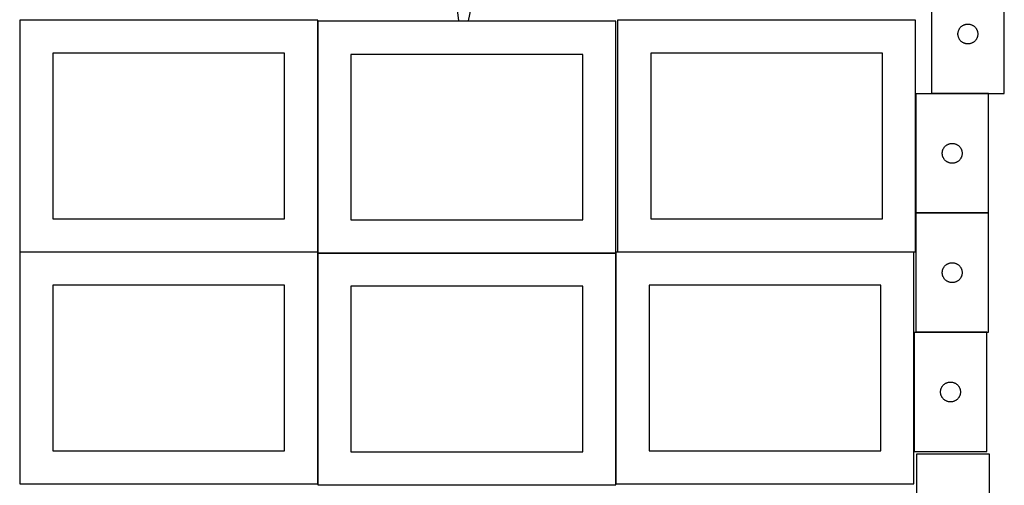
# Model space of a CAD drawing. Header units: millimetres. Extents: x 7 to 1493, y 7 to 2993.
# Tile 4 of 13: x 7 to 1493, y 1410 to 2114. Entities that reach past the tile are written whole.
import ezdxf

# ---------------------------------------------------------------- set-up
doc = ezdxf.new("R2010")
doc.units = ezdxf.units.MM
doc.layers.add('COMMON', color=5, linetype='CONTINUOUS', true_color=0x0000ff)
doc.layers.add('CUT', color=7, linetype='CONTINUOUS', true_color=0x000000)

msp = doc.modelspace()

# ---------------------------------------------------------------- linework, layer by layer
at = {"layer": 'COMMON'}
for p, q in [((1359.674234, 2001.772524), (1359.674234, 1821.772524)), ((1469.774235, 2001.872525), (1383.482687, 2001.872525)), ((1359.674234, 1821.572523), (1359.674234, 1762.823825)), ((1469.774235, 1821.672524), (1359.774235, 1821.672524)), ((456.524735, 1762.723825), (6.619778, 1762.723825)), ((456.719779, 1412.623824), (456.719779, 1761.038253)), ((906.819779, 1761.138254), (456.819779, 1761.138254)), ((906.91978, 1412.623824), (906.91978, 1761.038253)), ((1357.01978, 1762.723825), (909.574234, 1762.723825)), ((1357.11978, 1641.372522), (1357.11978, 1461.372522)), ((1467.219781, 1641.472523), (1359.774235, 1641.472523))]:
    msp.add_line(p, q, dxfattribs=at)
at = {"layer": 'CUT'}
for p, q in [((1383.482687, 2181.972525), (1383.482687, 2001.972525)), ((1493.482687, 2001.972525), (1493.482687, 2181.972525)), ((665.144151, 2143.773778), (669.147339, 2112.262681)), ((684.52329, 2111.705317), (690.79747, 2142.843869)), ((456.524735, 2112.823825), (6.524735, 2112.823825)), ((6.524735, 2112.823825), (6.524735, 1762.823825)), ((456.524735, 1762.823825), (456.524735, 2112.823825)), ((669.147339, 2112.262681), (684.52329, 2111.705317)), ((1359.574234, 2112.823825), (909.574234, 2112.823825)), ((909.574234, 2112.823825), (909.574234, 1762.823825)), ((1359.574234, 1762.823825), (1359.574234, 2112.823825)), ((906.819779, 2111.238254), (456.819779, 2111.238254)), ((456.819779, 2111.238254), (456.819779, 1761.238254)), ((906.819779, 1761.238254), (906.819779, 2111.238254)), ((1424.080439, 2096.164809), (1424.315348, 2096.900661)), ((1424.315348, 2096.900661), (1424.587827, 2097.623443)), ((1424.587827, 2097.623443), (1424.897153, 2098.331241)), ((1424.897153, 2098.331241), (1425.242505, 2099.022176)), ((1425.242505, 2099.022176), (1425.622967, 2099.694417)), ((1425.622967, 2099.694417), (1426.037531, 2100.346181)), ((1426.037531, 2100.346181), (1426.485098, 2100.975739)), ((1426.485098, 2100.975739), (1426.96448, 2101.581423)), ((1426.96448, 2101.581423), (1427.474406, 2102.161625)), ((1427.474406, 2102.161625), (1428.013524, 2102.714808)), ((1428.013524, 2102.714808), (1428.580405, 2103.239504)), ((1428.580405, 2103.239504), (1429.173544, 2103.734322)), ((1429.173544, 2103.734322), (1429.79137, 2104.19795)), ((1429.79137, 2104.19795), (1430.432244, 2104.629158)), ((1430.432244, 2104.629158), (1431.094466, 2105.026804)), ((1431.094466, 2105.026804), (1431.77628, 2105.389831)), ((1431.77628, 2105.389831), (1432.475878, 2105.717279)), ((1432.475878, 2105.717279), (1433.191405, 2106.008277)), ((1433.191405, 2106.008277), (1433.920964, 2106.262056)), ((1433.920964, 2106.262056), (1434.66262, 2106.477941)), ((1434.66262, 2106.477941), (1435.414406, 2106.65536)), ((1435.414406, 2106.65536), (1436.174328, 2106.793843)), ((1436.174328, 2106.793843), (1436.940372, 2106.893023)), ((1436.940372, 2106.893023), (1437.710505, 2106.952636)), ((1437.710505, 2106.952636), (1438.482687, 2106.972525)), ((1438.482687, 2106.972525), (1439.254868, 2106.952636)), ((1439.254868, 2106.952636), (1440.025002, 2106.893023)), ((1440.025002, 2106.893023), (1440.791045, 2106.793843)), ((1440.791045, 2106.793843), (1441.550968, 2106.65536)), ((1441.550968, 2106.65536), (1442.302753, 2106.477941)), ((1442.302753, 2106.477941), (1443.044409, 2106.262056)), ((1443.044409, 2106.262056), (1443.773968, 2106.008277)), ((1443.773968, 2106.008277), (1444.489495, 2105.717279)), ((1444.489495, 2105.717279), (1445.189094, 2105.389831)), ((1445.189094, 2105.389831), (1445.870908, 2105.026804)), ((1445.870908, 2105.026804), (1446.53313, 2104.629158)), ((1446.53313, 2104.629158), (1447.174003, 2104.19795)), ((1447.174003, 2104.19795), (1447.791829, 2103.734322)), ((1447.791829, 2103.734322), (1448.384968, 2103.239504)), ((1448.384968, 2103.239504), (1448.951849, 2102.714808)), ((1448.951849, 2102.714808), (1449.490967, 2102.161625)), ((1449.490967, 2102.161625), (1450.000893, 2101.581423)), ((1450.000893, 2101.581423), (1450.480275, 2100.975739)), ((1450.480275, 2100.975739), (1450.927842, 2100.346181)), ((1450.927842, 2100.346181), (1451.342406, 2099.694417)), ((1451.342406, 2099.694417), (1451.722869, 2099.022176)), ((1451.722869, 2099.022176), (1452.068221, 2098.331241)), ((1452.068221, 2098.331241), (1452.377546, 2097.623443)), ((1452.377546, 2097.623443), (1452.650025, 2096.900661)), ((1452.650025, 2096.900661), (1452.884935, 2096.164809)), ((1423.48766, 2092.358744), (1423.527424, 2093.130157)), ((1423.48766, 2091.586306), (1423.48766, 2092.358744)), ((1423.527424, 2090.814893), (1423.48766, 2091.586306)), ((1423.527424, 2093.130157), (1423.606847, 2093.8985)), ((1423.606847, 2090.04655), (1423.527424, 2090.814893)), ((1423.606847, 2093.8985), (1423.725717, 2094.661736)), ((1423.725717, 2089.283314), (1423.606847, 2090.04655)), ((1423.725717, 2094.661736), (1423.883721, 2095.417841)), ((1423.883721, 2088.527209), (1423.725717, 2089.283314)), ((1423.883721, 2095.417841), (1424.080439, 2096.164809)), ((1424.080439, 2087.78024), (1423.883721, 2088.527209)), ((1424.315348, 2087.044389), (1424.080439, 2087.78024)), ((1424.587827, 2086.321607), (1424.315348, 2087.044389)), ((1424.897153, 2085.613809), (1424.587827, 2086.321607)), ((1425.242505, 2084.922874), (1424.897153, 2085.613809)), ((1425.622967, 2084.250633), (1425.242505, 2084.922874)), ((1426.037531, 2083.598869), (1425.622967, 2084.250633)), ((1426.485098, 2082.969311), (1426.037531, 2083.598869)), ((1426.96448, 2082.363627), (1426.485098, 2082.969311)), ((1427.474406, 2081.783425), (1426.96448, 2082.363627)), ((1428.013524, 2081.230242), (1427.474406, 2081.783425)), ((1449.490967, 2081.783425), (1448.951849, 2081.230242)), ((1450.000893, 2082.363627), (1449.490967, 2081.783425)), ((1450.480275, 2082.969311), (1450.000893, 2082.363627)), ((1450.927842, 2083.598869), (1450.480275, 2082.969311)), ((1451.342406, 2084.250633), (1450.927842, 2083.598869)), ((1451.722869, 2084.922874), (1451.342406, 2084.250633)), ((1452.068221, 2085.613809), (1451.722869, 2084.922874)), ((1452.377546, 2086.321607), (1452.068221, 2085.613809)), ((1452.650025, 2087.044389), (1452.377546, 2086.321607)), ((1452.884935, 2087.78024), (1452.650025, 2087.044389)), ((1452.884935, 2096.164809), (1453.081652, 2095.417841)), ((1453.081652, 2088.527209), (1452.884935, 2087.78024)), ((1453.081652, 2095.417841), (1453.239656, 2094.661736)), ((1453.239656, 2089.283314), (1453.081652, 2088.527209)), ((1453.239656, 2094.661736), (1453.358527, 2093.8985)), ((1453.358527, 2090.04655), (1453.239656, 2089.283314)), ((1453.358527, 2093.8985), (1453.43795, 2093.130157)), ((1453.43795, 2090.814893), (1453.358527, 2090.04655)), ((1453.43795, 2093.130157), (1453.477714, 2092.358744)), ((1453.477714, 2091.586306), (1453.43795, 2090.814893)), ((1453.477714, 2092.358744), (1453.477714, 2091.586306)), ((1428.580405, 2080.705546), (1428.013524, 2081.230242)), ((1429.173544, 2080.210728), (1428.580405, 2080.705546)), ((1429.79137, 2079.7471), (1429.173544, 2080.210728)), ((1430.432244, 2079.315892), (1429.79137, 2079.7471)), ((1431.094466, 2078.918246), (1430.432244, 2079.315892)), ((1431.77628, 2078.555219), (1431.094466, 2078.918246)), ((1432.475878, 2078.227771), (1431.77628, 2078.555219)), ((1433.191405, 2077.936773), (1432.475878, 2078.227771)), ((1433.920964, 2077.682994), (1433.191405, 2077.936773)), ((1434.66262, 2077.467109), (1433.920964, 2077.682994)), ((1435.414406, 2077.28969), (1434.66262, 2077.467109)), ((1436.174328, 2077.151207), (1435.414406, 2077.28969)), ((1436.940372, 2077.052027), (1436.174328, 2077.151207)), ((1437.710505, 2076.992414), (1436.940372, 2077.052027)), ((1438.482687, 2076.972525), (1437.710505, 2076.992414)), ((1439.254868, 2076.992414), (1438.482687, 2076.972525)), ((1440.025002, 2077.052027), (1439.254868, 2076.992414)), ((1440.791045, 2077.151207), (1440.025002, 2077.052027)), ((1441.550968, 2077.28969), (1440.791045, 2077.151207)), ((1442.302753, 2077.467109), (1441.550968, 2077.28969)), ((1443.044409, 2077.682994), (1442.302753, 2077.467109)), ((1443.773968, 2077.936773), (1443.044409, 2077.682994)), ((1444.489495, 2078.227771), (1443.773968, 2077.936773)), ((1445.189094, 2078.555219), (1444.489495, 2078.227771)), ((1445.870908, 2078.918246), (1445.189094, 2078.555219)), ((1446.53313, 2079.315892), (1445.870908, 2078.918246)), ((1447.174003, 2079.7471), (1446.53313, 2079.315892)), ((1447.791829, 2080.210728), (1447.174003, 2079.7471)), ((1448.384968, 2080.705546), (1447.791829, 2080.210728)), ((1448.951849, 2081.230242), (1448.384968, 2080.705546)), ((406.524735, 2062.823825), (56.524735, 2062.823825)), ((56.524735, 2062.823825), (56.524735, 1812.823825)), ((406.524735, 1812.823825), (406.524735, 2062.823825)), ((856.819779, 2061.238254), (506.819779, 2061.238254)), ((506.819779, 2061.238254), (506.819779, 1811.238254)), ((856.819779, 1811.238254), (856.819779, 2061.238254)), ((1309.574234, 2062.823825), (959.574234, 2062.823825)), ((959.574234, 2062.823825), (959.574234, 1812.823825)), ((1309.574234, 1812.823825), (1309.574234, 2062.823825)), ((1469.774235, 2001.772524), (1359.774235, 2001.772524)), ((1359.774235, 2001.772524), (1359.774235, 1821.772524)), ((1383.482687, 2001.972525), (1493.482687, 2001.972525)), ((1469.774235, 1821.772524), (1469.774235, 2001.772524)), ((1401.188701, 1918.13124), (1401.534053, 1918.822175)), ((1401.534053, 1918.822175), (1401.914516, 1919.494416)), ((1401.914516, 1919.494416), (1402.32908, 1920.14618)), ((1402.32908, 1920.14618), (1402.776646, 1920.775738)), ((1402.776646, 1920.775738), (1403.256028, 1921.381422)), ((1403.256028, 1921.381422), (1403.765955, 1921.961624)), ((1403.765955, 1921.961624), (1404.305073, 1922.514807)), ((1404.305073, 1922.514807), (1404.871953, 1923.039503)), ((1404.871953, 1923.039503), (1405.465093, 1923.534321)), ((1405.465093, 1923.534321), (1406.082919, 1923.997949)), ((1406.082919, 1923.997949), (1406.723792, 1924.429157)), ((1406.723792, 1924.429157), (1407.386014, 1924.826803)), ((1407.386014, 1924.826803), (1408.067828, 1925.18983)), ((1408.067828, 1925.18983), (1408.767427, 1925.517278)), ((1408.767427, 1925.517278), (1409.482954, 1925.808276)), ((1409.482954, 1925.808276), (1410.212513, 1926.062055)), ((1410.212513, 1926.062055), (1410.954168, 1926.27794)), ((1410.954168, 1926.27794), (1411.705954, 1926.455359)), ((1411.705954, 1926.455359), (1412.465876, 1926.593842)), ((1412.465876, 1926.593842), (1413.23192, 1926.693022)), ((1413.23192, 1926.693022), (1414.002054, 1926.752635)), ((1414.002054, 1926.752635), (1414.774235, 1926.772524)), ((1414.774235, 1926.772524), (1415.546416, 1926.752635)), ((1415.546416, 1926.752635), (1416.31655, 1926.693022)), ((1416.31655, 1926.693022), (1417.082594, 1926.593842)), ((1417.082594, 1926.593842), (1417.842516, 1926.455359)), ((1417.842516, 1926.455359), (1418.594302, 1926.27794)), ((1418.594302, 1926.27794), (1419.335958, 1926.062055)), ((1419.335958, 1926.062055), (1420.065516, 1925.808276)), ((1420.065516, 1925.808276), (1420.781044, 1925.517278)), ((1420.781044, 1925.517278), (1421.480642, 1925.18983)), ((1421.480642, 1925.18983), (1422.162456, 1924.826803)), ((1422.162456, 1924.826803), (1422.824678, 1924.429157)), ((1422.824678, 1924.429157), (1423.465552, 1923.997949)), ((1423.465552, 1923.997949), (1424.083377, 1923.534321)), ((1424.083377, 1923.534321), (1424.676517, 1923.039503)), ((1424.676517, 1923.039503), (1425.243397, 1922.514807)), ((1425.243397, 1922.514807), (1425.782516, 1921.961624)), ((1425.782516, 1921.961624), (1426.292442, 1921.381422)), ((1426.292442, 1921.381422), (1426.771824, 1920.775738)), ((1426.771824, 1920.775738), (1427.21939, 1920.14618)), ((1427.21939, 1920.14618), (1427.633955, 1919.494416)), ((1427.633955, 1919.494416), (1428.014417, 1918.822175)), ((1428.014417, 1918.822175), (1428.359769, 1918.13124)), ((1399.779208, 1912.158743), (1399.818972, 1912.930156)), ((1399.779208, 1911.386305), (1399.779208, 1912.158743)), ((1399.818972, 1910.614892), (1399.779208, 1911.386305)), ((1399.818972, 1912.930156), (1399.898395, 1913.698499)), ((1399.898395, 1909.846549), (1399.818972, 1910.614892)), ((1399.898395, 1913.698499), (1400.017266, 1914.461735)), ((1400.017266, 1909.083313), (1399.898395, 1909.846549)), ((1400.017266, 1914.461735), (1400.17527, 1915.21784)), ((1400.17527, 1908.327208), (1400.017266, 1909.083313)), ((1400.17527, 1915.21784), (1400.371987, 1915.964808)), ((1400.371987, 1907.580239), (1400.17527, 1908.327208)), ((1400.371987, 1915.964808), (1400.606897, 1916.70066)), ((1400.606897, 1906.844388), (1400.371987, 1907.580239)), ((1400.606897, 1916.70066), (1400.879376, 1917.423442)), ((1400.879376, 1906.121606), (1400.606897, 1906.844388)), ((1400.879376, 1917.423442), (1401.188701, 1918.13124)), ((1401.188701, 1905.413808), (1400.879376, 1906.121606)), ((1401.534053, 1904.722873), (1401.188701, 1905.413808)), ((1401.914516, 1904.050632), (1401.534053, 1904.722873)), ((1402.32908, 1903.398868), (1401.914516, 1904.050632)), ((1402.776646, 1902.76931), (1402.32908, 1903.398868)), ((1427.21939, 1903.398868), (1426.771824, 1902.76931)), ((1427.633955, 1904.050632), (1427.21939, 1903.398868)), ((1428.014417, 1904.722873), (1427.633955, 1904.050632)), ((1428.359769, 1905.413808), (1428.014417, 1904.722873)), ((1428.359769, 1918.13124), (1428.669095, 1917.423442)), ((1428.669095, 1906.121606), (1428.359769, 1905.413808)), ((1428.669095, 1917.423442), (1428.941574, 1916.70066)), ((1428.941574, 1906.844388), (1428.669095, 1906.121606)), ((1428.941574, 1916.70066), (1429.176483, 1915.964808)), ((1429.176483, 1907.580239), (1428.941574, 1906.844388)), ((1429.176483, 1915.964808), (1429.373201, 1915.21784)), ((1429.373201, 1908.327208), (1429.176483, 1907.580239)), ((1429.373201, 1915.21784), (1429.531204, 1914.461735)), ((1429.531204, 1909.083313), (1429.373201, 1908.327208)), ((1429.531204, 1914.461735), (1429.650075, 1913.698499)), ((1429.650075, 1909.846549), (1429.531204, 1909.083313)), ((1429.650075, 1913.698499), (1429.729498, 1912.930156)), ((1429.729498, 1910.614892), (1429.650075, 1909.846549)), ((1429.729498, 1912.930156), (1429.769262, 1912.158743)), ((1429.769262, 1911.386305), (1429.729498, 1910.614892)), ((1429.769262, 1912.158743), (1429.769262, 1911.386305)), ((1403.256028, 1902.163626), (1402.776646, 1902.76931)), ((1403.765955, 1901.583424), (1403.256028, 1902.163626)), ((1404.305073, 1901.030241), (1403.765955, 1901.583424)), ((1404.871953, 1900.505545), (1404.305073, 1901.030241)), ((1405.465093, 1900.010727), (1404.871953, 1900.505545)), ((1406.082919, 1899.547099), (1405.465093, 1900.010727)), ((1406.723792, 1899.115891), (1406.082919, 1899.547099)), ((1407.386014, 1898.718245), (1406.723792, 1899.115891)), ((1408.067828, 1898.355218), (1407.386014, 1898.718245)), ((1408.767427, 1898.02777), (1408.067828, 1898.355218)), ((1409.482954, 1897.736772), (1408.767427, 1898.02777)), ((1410.212513, 1897.482993), (1409.482954, 1897.736772)), ((1410.954168, 1897.267108), (1410.212513, 1897.482993)), ((1411.705954, 1897.089689), (1410.954168, 1897.267108)), ((1412.465876, 1896.951206), (1411.705954, 1897.089689)), ((1413.23192, 1896.852026), (1412.465876, 1896.951206)), ((1414.002054, 1896.792413), (1413.23192, 1896.852026)), ((1414.774235, 1896.772524), (1414.002054, 1896.792413)), ((1415.546416, 1896.792413), (1414.774235, 1896.772524)), ((1416.31655, 1896.852026), (1415.546416, 1896.792413)), ((1417.082594, 1896.951206), (1416.31655, 1896.852026)), ((1417.842516, 1897.089689), (1417.082594, 1896.951206)), ((1418.594302, 1897.267108), (1417.842516, 1897.089689)), ((1419.335958, 1897.482993), (1418.594302, 1897.267108)), ((1420.065516, 1897.736772), (1419.335958, 1897.482993)), ((1420.781044, 1898.02777), (1420.065516, 1897.736772)), ((1421.480642, 1898.355218), (1420.781044, 1898.02777)), ((1422.162456, 1898.718245), (1421.480642, 1898.355218)), ((1422.824678, 1899.115891), (1422.162456, 1898.718245)), ((1423.465552, 1899.547099), (1422.824678, 1899.115891)), ((1424.083377, 1900.010727), (1423.465552, 1899.547099)), ((1424.676517, 1900.505545), (1424.083377, 1900.010727)), ((1425.243397, 1901.030241), (1424.676517, 1900.505545)), ((1425.782516, 1901.583424), (1425.243397, 1901.030241)), ((1426.292442, 1902.163626), (1425.782516, 1901.583424)), ((1426.771824, 1902.76931), (1426.292442, 1902.163626)), ((1359.774235, 1821.772524), (1469.774235, 1821.772524)), ((1469.774235, 1821.572523), (1359.774235, 1821.572523)), ((1359.774235, 1821.572523), (1359.774235, 1641.572523)), ((1469.774235, 1641.572523), (1469.774235, 1821.572523)), ((56.524735, 1812.823825), (406.524735, 1812.823825)), ((506.819779, 1811.238254), (856.819779, 1811.238254)), ((959.574234, 1812.823825), (1309.574234, 1812.823825)), ((6.524735, 1762.823825), (456.524735, 1762.823825)), ((456.619778, 1762.623824), (6.619778, 1762.623824)), ((6.619778, 1762.623824), (6.619778, 1412.623824)), ((456.619778, 1412.623824), (456.619778, 1762.623824)), ((456.819779, 1761.238254), (906.819779, 1761.238254)), ((906.819779, 1761.038253), (456.819779, 1761.038253)), ((456.819779, 1761.038253), (456.819779, 1411.038253)), ((906.819779, 1411.038253), (906.819779, 1761.038253)), ((1357.01978, 1762.623824), (907.01978, 1762.623824)), ((907.01978, 1762.623824), (907.01978, 1412.623824)), ((909.574234, 1762.823825), (1359.574234, 1762.823825)), ((1357.01978, 1412.623824), (1357.01978, 1762.623824)), ((1401.914516, 1739.294415), (1402.32908, 1739.946179)), ((1402.32908, 1739.946179), (1402.776646, 1740.575737)), ((1402.776646, 1740.575737), (1403.256028, 1741.181421)), ((1403.256028, 1741.181421), (1403.765955, 1741.761623)), ((1403.765955, 1741.761623), (1404.305073, 1742.314806)), ((1404.305073, 1742.314806), (1404.871953, 1742.839502)), ((1404.871953, 1742.839502), (1405.465093, 1743.33432)), ((1405.465093, 1743.33432), (1406.082919, 1743.797948)), ((1406.082919, 1743.797948), (1406.723792, 1744.229156)), ((1406.723792, 1744.229156), (1407.386014, 1744.626802)), ((1407.386014, 1744.626802), (1408.067828, 1744.989829)), ((1408.067828, 1744.989829), (1408.767427, 1745.317277)), ((1408.767427, 1745.317277), (1409.482954, 1745.608275)), ((1409.482954, 1745.608275), (1410.212513, 1745.862054)), ((1410.212513, 1745.862054), (1410.954168, 1746.077939)), ((1410.954168, 1746.077939), (1411.705954, 1746.255358)), ((1411.705954, 1746.255358), (1412.465876, 1746.393841)), ((1412.465876, 1746.393841), (1413.23192, 1746.493021)), ((1413.23192, 1746.493021), (1414.002054, 1746.552634)), ((1414.002054, 1746.552634), (1414.774235, 1746.572523)), ((1414.774235, 1746.572523), (1415.546416, 1746.552634)), ((1415.546416, 1746.552634), (1416.31655, 1746.493021)), ((1416.31655, 1746.493021), (1417.082594, 1746.393841)), ((1417.082594, 1746.393841), (1417.842516, 1746.255358)), ((1417.842516, 1746.255358), (1418.594302, 1746.077939)), ((1418.594302, 1746.077939), (1419.335958, 1745.862054)), ((1419.335958, 1745.862054), (1420.065516, 1745.608275)), ((1420.065516, 1745.608275), (1420.781044, 1745.317277)), ((1420.781044, 1745.317277), (1421.480642, 1744.989829)), ((1421.480642, 1744.989829), (1422.162456, 1744.626802)), ((1422.162456, 1744.626802), (1422.824678, 1744.229156)), ((1422.824678, 1744.229156), (1423.465552, 1743.797948)), ((1423.465552, 1743.797948), (1424.083377, 1743.33432)), ((1424.083377, 1743.33432), (1424.676517, 1742.839502)), ((1424.676517, 1742.839502), (1425.243397, 1742.314806)), ((1425.243397, 1742.314806), (1425.782516, 1741.761623)), ((1425.782516, 1741.761623), (1426.292442, 1741.181421)), ((1426.292442, 1741.181421), (1426.771824, 1740.575737)), ((1426.771824, 1740.575737), (1427.21939, 1739.946179)), ((1427.21939, 1739.946179), (1427.633955, 1739.294415)), ((1399.779208, 1731.958742), (1399.818972, 1732.730155)), ((1399.779208, 1731.186304), (1399.779208, 1731.958742)), ((1399.818972, 1730.414891), (1399.779208, 1731.186304)), ((1399.818972, 1732.730155), (1399.898395, 1733.498498)), ((1399.898395, 1729.646548), (1399.818972, 1730.414891)), ((1399.898395, 1733.498498), (1400.017266, 1734.261734)), ((1400.017266, 1728.883312), (1399.898395, 1729.646548)), ((1400.017266, 1734.261734), (1400.17527, 1735.017839)), ((1400.17527, 1728.127207), (1400.017266, 1728.883312)), ((1400.17527, 1735.017839), (1400.371987, 1735.764807)), ((1400.371987, 1727.380238), (1400.17527, 1728.127207)), ((1400.371987, 1735.764807), (1400.606897, 1736.500659)), ((1400.606897, 1726.644387), (1400.371987, 1727.380238)), ((1400.606897, 1736.500659), (1400.879376, 1737.223441)), ((1400.879376, 1725.921605), (1400.606897, 1726.644387)), ((1400.879376, 1737.223441), (1401.188701, 1737.931239)), ((1401.188701, 1725.213807), (1400.879376, 1725.921605)), ((1401.188701, 1737.931239), (1401.534053, 1738.622174)), ((1401.534053, 1724.522872), (1401.188701, 1725.213807)), ((1401.534053, 1738.622174), (1401.914516, 1739.294415)), ((1427.633955, 1739.294415), (1428.014417, 1738.622174)), ((1428.014417, 1738.622174), (1428.359769, 1737.931239)), ((1428.359769, 1725.213807), (1428.014417, 1724.522872)), ((1428.359769, 1737.931239), (1428.669095, 1737.223441)), ((1428.669095, 1725.921605), (1428.359769, 1725.213807)), ((1428.669095, 1737.223441), (1428.941574, 1736.500659)), ((1428.941574, 1726.644387), (1428.669095, 1725.921605)), ((1428.941574, 1736.500659), (1429.176483, 1735.764807)), ((1429.176483, 1727.380238), (1428.941574, 1726.644387)), ((1429.176483, 1735.764807), (1429.373201, 1735.017839)), ((1429.373201, 1728.127207), (1429.176483, 1727.380238)), ((1429.373201, 1735.017839), (1429.531204, 1734.261734)), ((1429.531204, 1728.883312), (1429.373201, 1728.127207)), ((1429.531204, 1734.261734), (1429.650075, 1733.498498)), ((1429.650075, 1729.646548), (1429.531204, 1728.883312)), ((1429.650075, 1733.498498), (1429.729498, 1732.730155)), ((1429.729498, 1730.414891), (1429.650075, 1729.646548)), ((1429.729498, 1732.730155), (1429.769262, 1731.958742)), ((1429.769262, 1731.186304), (1429.729498, 1730.414891)), ((1429.769262, 1731.958742), (1429.769262, 1731.186304)), ((406.619778, 1712.623824), (56.619778, 1712.623824)), ((56.619778, 1712.623824), (56.619778, 1462.623824)), ((406.619778, 1462.623824), (406.619778, 1712.623824)), ((856.819779, 1711.038253), (506.819779, 1711.038253)), ((506.819779, 1711.038253), (506.819779, 1461.038253)), ((856.819779, 1461.038253), (856.819779, 1711.038253)), ((1307.01978, 1712.623824), (957.01978, 1712.623824)), ((957.01978, 1712.623824), (957.01978, 1462.623824)), ((1307.01978, 1462.623824), (1307.01978, 1712.623824)), ((1401.914516, 1723.850631), (1401.534053, 1724.522872)), ((1402.32908, 1723.198867), (1401.914516, 1723.850631)), ((1402.776646, 1722.569309), (1402.32908, 1723.198867)), ((1403.256028, 1721.963625), (1402.776646, 1722.569309)), ((1403.765955, 1721.383423), (1403.256028, 1721.963625)), ((1404.305073, 1720.83024), (1403.765955, 1721.383423)), ((1404.871953, 1720.305544), (1404.305073, 1720.83024)), ((1405.465093, 1719.810726), (1404.871953, 1720.305544)), ((1406.082919, 1719.347098), (1405.465093, 1719.810726)), ((1406.723792, 1718.91589), (1406.082919, 1719.347098)), ((1407.386014, 1718.518244), (1406.723792, 1718.91589)), ((1408.067828, 1718.155217), (1407.386014, 1718.518244)), ((1408.767427, 1717.827769), (1408.067828, 1718.155217)), ((1409.482954, 1717.536771), (1408.767427, 1717.827769)), ((1410.212513, 1717.282992), (1409.482954, 1717.536771)), ((1410.954168, 1717.067107), (1410.212513, 1717.282992)), ((1411.705954, 1716.889688), (1410.954168, 1717.067107)), ((1412.465876, 1716.751205), (1411.705954, 1716.889688)), ((1413.23192, 1716.652025), (1412.465876, 1716.751205)), ((1414.002054, 1716.592412), (1413.23192, 1716.652025)), ((1414.774235, 1716.572523), (1414.002054, 1716.592412)), ((1415.546416, 1716.592412), (1414.774235, 1716.572523)), ((1416.31655, 1716.652025), (1415.546416, 1716.592412)), ((1417.082594, 1716.751205), (1416.31655, 1716.652025)), ((1417.842516, 1716.889688), (1417.082594, 1716.751205)), ((1418.594302, 1717.067107), (1417.842516, 1716.889688)), ((1419.335958, 1717.282992), (1418.594302, 1717.067107)), ((1420.065516, 1717.536771), (1419.335958, 1717.282992)), ((1420.781044, 1717.827769), (1420.065516, 1717.536771)), ((1421.480642, 1718.155217), (1420.781044, 1717.827769)), ((1422.162456, 1718.518244), (1421.480642, 1718.155217)), ((1422.824678, 1718.91589), (1422.162456, 1718.518244)), ((1423.465552, 1719.347098), (1422.824678, 1718.91589)), ((1424.083377, 1719.810726), (1423.465552, 1719.347098)), ((1424.676517, 1720.305544), (1424.083377, 1719.810726)), ((1425.243397, 1720.83024), (1424.676517, 1720.305544)), ((1425.782516, 1721.383423), (1425.243397, 1720.83024)), ((1426.292442, 1721.963625), (1425.782516, 1721.383423)), ((1426.771824, 1722.569309), (1426.292442, 1721.963625)), ((1427.21939, 1723.198867), (1426.771824, 1722.569309)), ((1427.633955, 1723.850631), (1427.21939, 1723.198867)), ((1428.014417, 1724.522872), (1427.633955, 1723.850631)), ((1467.219781, 1641.372522), (1357.219781, 1641.372522)), ((1357.219781, 1641.372522), (1357.219781, 1461.372522)), ((1359.774235, 1641.572523), (1469.774235, 1641.572523)), ((1467.219781, 1461.372522), (1467.219781, 1641.372522)), ((1400.701574, 1560.98142), (1401.2115, 1561.561622)), ((1401.2115, 1561.561622), (1401.750618, 1562.114805)), ((1401.750618, 1562.114805), (1402.317499, 1562.639501)), ((1402.317499, 1562.639501), (1402.910638, 1563.134319)), ((1402.910638, 1563.134319), (1403.528464, 1563.597947)), ((1403.528464, 1563.597947), (1404.169338, 1564.029155)), ((1404.169338, 1564.029155), (1404.83156, 1564.426801)), ((1404.83156, 1564.426801), (1405.513374, 1564.789828)), ((1405.513374, 1564.789828), (1406.212972, 1565.117276)), ((1406.212972, 1565.117276), (1406.928499, 1565.408274)), ((1406.928499, 1565.408274), (1407.658058, 1565.662053)), ((1407.658058, 1565.662053), (1408.399714, 1565.877938)), ((1408.399714, 1565.877938), (1409.1515, 1566.055357)), ((1409.1515, 1566.055357), (1409.911422, 1566.19384)), ((1409.911422, 1566.19384), (1410.677466, 1566.29302)), ((1410.677466, 1566.29302), (1411.447599, 1566.352633)), ((1411.447599, 1566.352633), (1412.219781, 1566.372522)), ((1412.219781, 1566.372522), (1412.991962, 1566.352633)), ((1412.991962, 1566.352633), (1413.762095, 1566.29302)), ((1413.762095, 1566.29302), (1414.528139, 1566.19384)), ((1414.528139, 1566.19384), (1415.288062, 1566.055357)), ((1415.288062, 1566.055357), (1416.039847, 1565.877938)), ((1416.039847, 1565.877938), (1416.781503, 1565.662053)), ((1416.781503, 1565.662053), (1417.511062, 1565.408274)), ((1417.511062, 1565.408274), (1418.226589, 1565.117276)), ((1418.226589, 1565.117276), (1418.926187, 1564.789828)), ((1418.926187, 1564.789828), (1419.608002, 1564.426801)), ((1419.608002, 1564.426801), (1420.270223, 1564.029155)), ((1420.270223, 1564.029155), (1420.911097, 1563.597947)), ((1420.911097, 1563.597947), (1421.528923, 1563.134319)), ((1421.528923, 1563.134319), (1422.122062, 1562.639501)), ((1422.122062, 1562.639501), (1422.688943, 1562.114805)), ((1422.688943, 1562.114805), (1423.228061, 1561.561622)), ((1423.228061, 1561.561622), (1423.737987, 1560.98142)), ((1397.224754, 1551.758741), (1397.264518, 1552.530154)), ((1397.224754, 1550.986303), (1397.224754, 1551.758741)), ((1397.264518, 1550.21489), (1397.224754, 1550.986303)), ((1397.264518, 1552.530154), (1397.34394, 1553.298497)), ((1397.34394, 1549.446547), (1397.264518, 1550.21489)), ((1397.34394, 1553.298497), (1397.462811, 1554.061733)), ((1397.462811, 1548.683311), (1397.34394, 1549.446547)), ((1397.462811, 1554.061733), (1397.620815, 1554.817838)), ((1397.620815, 1547.927206), (1397.462811, 1548.683311)), ((1397.620815, 1554.817838), (1397.817532, 1555.564806)), ((1397.817532, 1547.180237), (1397.620815, 1547.927206)), ((1397.817532, 1555.564806), (1398.052442, 1556.300658)), ((1398.052442, 1546.444386), (1397.817532, 1547.180237)), ((1398.052442, 1556.300658), (1398.324921, 1557.02344)), ((1398.324921, 1545.721604), (1398.052442, 1546.444386)), ((1398.324921, 1557.02344), (1398.634247, 1557.731238)), ((1398.634247, 1557.731238), (1398.979599, 1558.422173)), ((1398.979599, 1558.422173), (1399.360061, 1559.094414)), ((1399.360061, 1559.094414), (1399.774625, 1559.746178)), ((1399.774625, 1559.746178), (1400.222192, 1560.375736)), ((1400.222192, 1560.375736), (1400.701574, 1560.98142)), ((1423.737987, 1560.98142), (1424.217369, 1560.375736)), ((1424.217369, 1560.375736), (1424.664936, 1559.746178)), ((1424.664936, 1559.746178), (1425.0795, 1559.094414)), ((1425.0795, 1559.094414), (1425.459963, 1558.422173)), ((1425.459963, 1558.422173), (1425.805314, 1557.731238)), ((1425.805314, 1557.731238), (1426.11464, 1557.02344)), ((1426.11464, 1557.02344), (1426.387119, 1556.300658)), ((1426.387119, 1546.444386), (1426.11464, 1545.721604)), ((1426.387119, 1556.300658), (1426.622029, 1555.564806)), ((1426.622029, 1547.180237), (1426.387119, 1546.444386)), ((1426.622029, 1555.564806), (1426.818746, 1554.817838)), ((1426.818746, 1547.927206), (1426.622029, 1547.180237)), ((1426.818746, 1554.817838), (1426.97675, 1554.061733)), ((1426.97675, 1548.683311), (1426.818746, 1547.927206)), ((1426.97675, 1554.061733), (1427.095621, 1553.298497)), ((1427.095621, 1549.446547), (1426.97675, 1548.683311)), ((1427.095621, 1553.298497), (1427.175043, 1552.530154)), ((1427.175043, 1550.21489), (1427.095621, 1549.446547)), ((1427.175043, 1552.530154), (1427.214808, 1551.758741)), ((1427.214808, 1550.986303), (1427.175043, 1550.21489)), ((1427.214808, 1551.758741), (1427.214808, 1550.986303)), ((1398.634247, 1545.013806), (1398.324921, 1545.721604)), ((1398.979599, 1544.322871), (1398.634247, 1545.013806)), ((1399.360061, 1543.65063), (1398.979599, 1544.322871)), ((1399.774625, 1542.998866), (1399.360061, 1543.65063)), ((1400.222192, 1542.369308), (1399.774625, 1542.998866)), ((1400.701574, 1541.763624), (1400.222192, 1542.369308)), ((1401.2115, 1541.183422), (1400.701574, 1541.763624)), ((1401.750618, 1540.630239), (1401.2115, 1541.183422)), ((1402.317499, 1540.105543), (1401.750618, 1540.630239)), ((1402.910638, 1539.610725), (1402.317499, 1540.105543)), ((1403.528464, 1539.147097), (1402.910638, 1539.610725)), ((1404.169338, 1538.715889), (1403.528464, 1539.147097)), ((1404.83156, 1538.318243), (1404.169338, 1538.715889)), ((1405.513374, 1537.955216), (1404.83156, 1538.318243)), ((1406.212972, 1537.627768), (1405.513374, 1537.955216)), ((1406.928499, 1537.33677), (1406.212972, 1537.627768)), ((1407.658058, 1537.082991), (1406.928499, 1537.33677)), ((1408.399714, 1536.867106), (1407.658058, 1537.082991)), ((1409.1515, 1536.689687), (1408.399714, 1536.867106)), ((1409.911422, 1536.551204), (1409.1515, 1536.689687)), ((1410.677466, 1536.452024), (1409.911422, 1536.551204)), ((1411.447599, 1536.392411), (1410.677466, 1536.452024)), ((1412.219781, 1536.372522), (1411.447599, 1536.392411)), ((1412.991962, 1536.392411), (1412.219781, 1536.372522)), ((1413.762095, 1536.452024), (1412.991962, 1536.392411)), ((1414.528139, 1536.551204), (1413.762095, 1536.452024)), ((1415.288062, 1536.689687), (1414.528139, 1536.551204)), ((1416.039847, 1536.867106), (1415.288062, 1536.689687)), ((1416.781503, 1537.082991), (1416.039847, 1536.867106)), ((1417.511062, 1537.33677), (1416.781503, 1537.082991)), ((1418.226589, 1537.627768), (1417.511062, 1537.33677)), ((1418.926187, 1537.955216), (1418.226589, 1537.627768)), ((1419.608002, 1538.318243), (1418.926187, 1537.955216)), ((1420.270223, 1538.715889), (1419.608002, 1538.318243)), ((1420.911097, 1539.147097), (1420.270223, 1538.715889)), ((1421.528923, 1539.610725), (1420.911097, 1539.147097)), ((1422.122062, 1540.105543), (1421.528923, 1539.610725)), ((1422.688943, 1540.630239), (1422.122062, 1540.105543)), ((1423.228061, 1541.183422), (1422.688943, 1540.630239)), ((1423.737987, 1541.763624), (1423.228061, 1541.183422)), ((1424.217369, 1542.369308), (1423.737987, 1541.763624)), ((1424.664936, 1542.998866), (1424.217369, 1542.369308)), ((1425.0795, 1543.65063), (1424.664936, 1542.998866)), ((1425.459963, 1544.322871), (1425.0795, 1543.65063)), ((1425.805314, 1545.013806), (1425.459963, 1544.322871)), ((1426.11464, 1545.721604), (1425.805314, 1545.013806)), ((56.619778, 1462.623824), (406.619778, 1462.623824)), ((506.819779, 1461.038253), (856.819779, 1461.038253)), ((957.01978, 1462.623824), (1307.01978, 1462.623824)), ((1357.219781, 1461.372522), (1467.219781, 1461.372522)), ((1471.012425, 1457.198183), (1361.012425, 1457.198183)), ((1361.012425, 1457.198183), (1361.012425, 1277.198183)), ((1471.012425, 1277.198183), (1471.012425, 1457.198183)), ((6.619778, 1412.623824), (456.619778, 1412.623824)), ((907.01978, 1412.623824), (1357.01978, 1412.623824)), ((456.819779, 1411.038253), (906.819779, 1411.038253))]:
    msp.add_line(p, q, dxfattribs=at)

doc.saveas('drawing.dxf')
